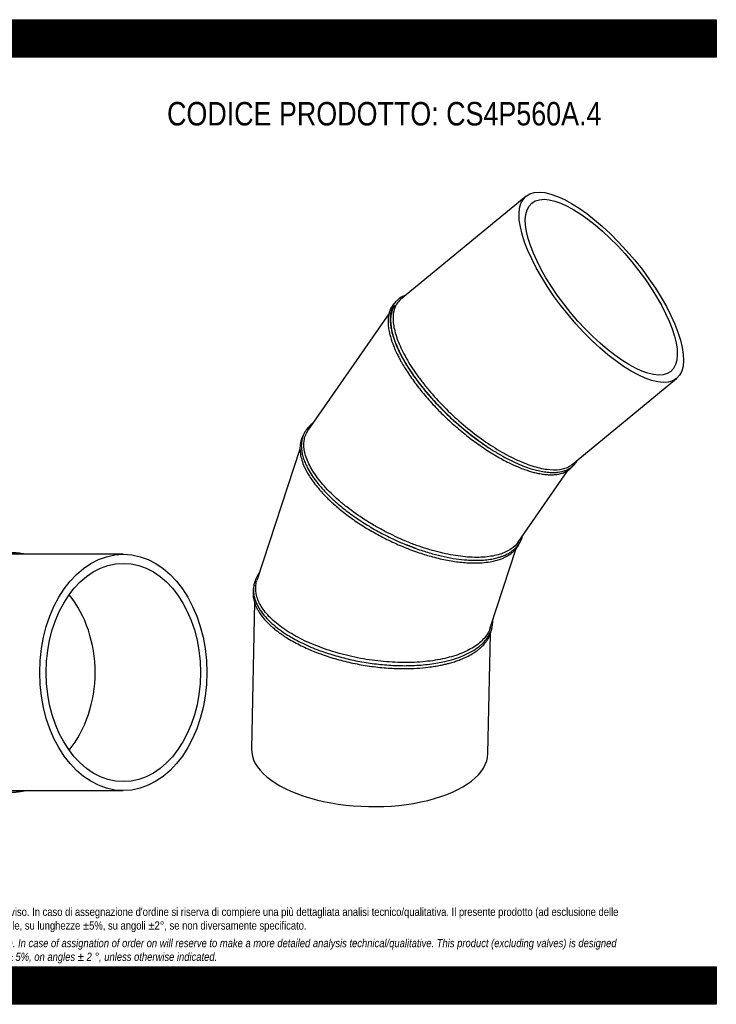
# Model space of a CAD drawing. Header units: millimetres. Extents: x 0 to 3300, y 0 to 2333.
# Tile 3 of 3: x 1650 to 3300, y 0 to 2333. Entities that reach past the tile are written whole.
import ezdxf

# ---------------------------------------------------------------- set-up
doc = ezdxf.new("R2010")
doc.units = ezdxf.units.MM
doc.header["$LTSCALE"] = 11.111111
doc.layers.add('Default', color=7, linetype='Continuous')
doc.layers.add('TUBO_X_GOMITO_45', color=7, linetype='Continuous')

# ---------------------------------------------------------------- blocks, each defined once
blk = doc.blocks.new('SE1')
at = {"layer": 'TUBO_X_GOMITO_45', "color": 7, "linetype": 'Continuous'}
for p, q in [((2849.4, 1915.3), (2552.2, 1670)), ((2524.5, 1636.6), (2333.5, 1361)), ((2958.8, 1279.5), (3205.9, 1483.3)), ((2732.6, 1339.1), (2732.6, 1339.1)), ((2313.9, 1315.5), (2212, 1004.4)), ((2830.8, 1095.4), (2948.3, 1264.9)), ((2560.9, 1091.4), (2560.9, 1091.4)), ((2764.4, 891.9), (2826.1, 1080.2)), ((2206.2, 952.7), (2199.1, 605.4)), ((2759, 594), (2764.8, 877.1)), ((2468.9, 810.6), (2468.9, 810.7))]:
    blk.add_line(p, q, dxfattribs=at)
for major_axis in [(178.2, -216), (-164.6, 199.5)]:
    blk.add_ellipse((3027.6, 1699.3), major_axis=major_axis, ratio=0.364105, dxfattribs=at)
for centre, major_axis, ratio, start_param, end_param in [((2749.7, 1470), (207.8, -191), 0.397048, 3.196446, 4.984915), ((2479, 599.7), (-279.9, 5.7), 0.46865, 0, 3.141593)]:
    blk.add_ellipse(centre, major_axis=major_axis, ratio=ratio, start_param=start_param, end_param=end_param, dxfattribs=at)
for points, knots in [([(2565, 1680.5), (2564, 1680.2), (2561, 1679.2), (2556.4, 1677.1), (2551.9, 1674.5), (2548.4, 1672.1), (2545.3, 1669.5), (2542.1, 1666.4), (2539, 1662.8), (2536.3, 1658.9), (2533.8, 1654.5), (2531.6, 1649.2), (2529.8, 1643.5), (2528.5, 1637.7), (2527.5, 1629.9), (2527.3, 1619.3), (2528.5, 1607.1), (2530.9, 1595.1), (2533.9, 1584), (2537.3, 1573.7), (2541, 1564.1), (2545, 1554.6), (2550.1, 1544), (2558.8, 1527.3), (2572.6, 1504.2), (2593, 1475.2), (2616.4, 1446.1), (2642.4, 1417.5), (2670.4, 1389.9), (2699.9, 1363.9), (2730.3, 1339.9), (2758.6, 1320.2), (2783.3, 1304.9), (2804.3, 1293.3), (2824.2, 1283.5), (2843.3, 1275.4), (2860.1, 1269.6), (2875.2, 1265.3), (2889.2, 1262.3), (2903.3, 1260.5), (2915.5, 1260.1), (2925.3, 1260.9), (2933.2, 1262.2), (2940.1, 1264), (2946.6, 1266.5), (2952, 1269.4), (2955.7, 1271.8), (2958.5, 1274), (2961.3, 1276.5), (2965.2, 1280.6), (2967.4, 1283.7), (2968.8, 1285.9)], [0.4531382, 0.4531382, 0.4531382, 0.4531382, 0.4569407, 0.4644182, 0.4719215, 0.4765759, 0.4810428, 0.4873327, 0.4943692, 0.4996235, 0.5059384, 0.5139175, 0.5213449, 0.5276584, 0.5350306, 0.5483632, 0.5616873, 0.5717839, 0.5825148, 0.5918069, 0.5987473, 0.6068927, 0.6153233, 0.6247124, 0.6467814, 0.6688417, 0.6908955, 0.7129465, 0.7349958, 0.7570453, 0.7790963, 0.8011505, 0.8176031, 0.8323155, 0.847032, 0.8620627, 0.8764082, 0.8869247, 0.8998689, 0.9129819, 0.9260425, 0.9361075, 0.9444407, 0.9525641, 0.9614965, 0.9698012, 0.9755665, 0.9785679, 0.983489, 0.990746, 1, 1, 1, 1]), ([(2539.6, 1663.4), (2539.1, 1662.9), (2537.4, 1661.3), (2534.4, 1658), (2530.9, 1653), (2527.8, 1647), (2525.6, 1641), (2524, 1634.8), (2522.9, 1628), (2522.4, 1619.8), (2522.6, 1611.6), (2523.3, 1604.3), (2524.4, 1597.3), (2526, 1589.5), (2528.9, 1578.3), (2531.6, 1570.5), (2533.6, 1565.2)], [0.8894189, 0.8894189, 0.8894189, 0.8894189, 0.8922856, 0.8985889, 0.9070311, 0.9160118, 0.9244158, 0.930862, 0.9388647, 0.9486148, 0.9578586, 0.9646537, 0.9707663, 0.9776687, 0.9874978, 1, 1, 1, 1]), ([(2552.2, 1670), (2548.5, 1666.9), (2545.3, 1663.3), (2538.7, 1652.8), (2536.2, 1645.3), (2534.4, 1632.4), (2534.2, 1627.8), (2534.5, 1618.2), (2535, 1613.2), (2537.6, 1597.4), (2540.8, 1586), (2547.5, 1568), (2550.1, 1561.9), (2556, 1549.3), (2559.2, 1542.9), (2569.9, 1523.4), (2578.2, 1509.9), (2592.4, 1489.6), (2597.3, 1482.8), (2607.8, 1469.2), (2613.3, 1462.4), (2630.3, 1442.1), (2642.5, 1428.7), (2668.3, 1402.7), (2681.8, 1390), (2709.5, 1366), (2723.8, 1354.6), (2752.6, 1333.5), (2767, 1323.8), (2788.5, 1310.8), (2795.6, 1306.7), (2809.7, 1299), (2816.7, 1295.5), (2837.3, 1285.7), (2850.6, 1280.3), (2869.5, 1274.2), (2875.7, 1272.5), (2887.5, 1269.7), (2893.3, 1268.6), (2909.8, 1266.4), (2919.9, 1266.3), (2933.4, 1268.1), (2937.6, 1269), (2945.5, 1271.5), (2949.1, 1273.1), (2954.7, 1276.4), (2956.8, 1277.9), (2958.8, 1279.5)], [0.4482613, 0.4482613, 0.4482613, 0.4482613, 0.46875, 0.46875, 0.5, 0.5, 0.515625, 0.515625, 0.53125, 0.53125, 0.5625, 0.5625, 0.578125, 0.578125, 0.59375, 0.59375, 0.625, 0.625, 0.640625, 0.640625, 0.65625, 0.65625, 0.6875, 0.6875, 0.71875, 0.71875, 0.75, 0.75, 0.78125, 0.78125, 0.796875, 0.796875, 0.8125, 0.8125, 0.84375, 0.84375, 0.859375, 0.859375, 0.875, 0.875, 0.90625, 0.90625, 0.921875, 0.921875, 0.9375, 0.9375, 0.9482638, 0.9482638, 0.9482638, 0.9482638]), ([(2534, 1649.1), (2531.7, 1643.9), (2530.1, 1638.2), (2528.7, 1627.6), (2528.4, 1623), (2528.7, 1613.4), (2529.2, 1608.4), (2531.8, 1592.6), (2535, 1581.2), (2541.8, 1563.2), (2544.4, 1557), (2550.2, 1544.4), (2553.5, 1538), (2564.1, 1518.5), (2572.5, 1505), (2586.7, 1484.7), (2591.6, 1477.9), (2602.1, 1464.3), (2607.6, 1457.5), (2624.6, 1437.2), (2636.9, 1423.8), (2656.2, 1404.2), (2662.8, 1397.8), (2676.3, 1385.2), (2683.1, 1379.1), (2704, 1361.1), (2718.2, 1349.7), (2732.6, 1339.1)], [0.4540411, 0.4540411, 0.4540411, 0.4540411, 0.5, 0.5, 0.53125, 0.53125, 0.5625, 0.5625, 0.625, 0.625, 0.65625, 0.65625, 0.6875, 0.6875, 0.75, 0.75, 0.78125, 0.78125, 0.8125, 0.8125, 0.875, 0.875, 0.90625, 0.90625, 0.9375, 0.9375, 1, 1, 1, 1]), ([(2533.6, 1565.2), (2535.7, 1559.7), (2538.9, 1551.7), (2544.9, 1539.1), (2549.7, 1529.8), (2555, 1520.2), (2564.5, 1504), (2580.3, 1480.3), (2602.9, 1450.8), (2628.4, 1421.6), (2656.2, 1393.2), (2685.6, 1366.3), (2716.3, 1341.4), (2747.5, 1318.8), (2778.7, 1299.1), (2805.9, 1284.4), (2827, 1274.8), (2842.2, 1268.7), (2854.2, 1264.5), (2865.4, 1261.2), (2876.4, 1258.5), (2887.8, 1256.4), (2899.1, 1255.1), (2909.7, 1254.8), (2919.7, 1255.3), (2927.7, 1256.7), (2933.7, 1258.3), (2938.3, 1259.8), (2943.2, 1261.9), (2948.5, 1264.9), (2953.5, 1268.5), (2957.6, 1272.3), (2959.8, 1274.9), (2960.7, 1276)], [0, 0, 0, 0, 0.0125424, 0.0223877, 0.0292907, 0.035421, 0.0448745, 0.0672192, 0.0895645, 0.1119056, 0.1342447, 0.1565833, 0.1789229, 0.2012656, 0.2236126, 0.2459679, 0.2609877, 0.2712238, 0.2815011, 0.2899, 0.2987187, 0.309625, 0.3202465, 0.3305473, 0.3409395, 0.3519043, 0.357661, 0.3627082, 0.3694787, 0.3772924, 0.3856988, 0.3933535, 0.3990026, 0.3990026, 0.3990026, 0.3990026]), ([(2344.2, 1376.5), (2344, 1376.4), (2338.3, 1372.2), (2330, 1364), (2322.6, 1351.4), (2318.8, 1340.4), (2317, 1329.2), (2317, 1318.1), (2318.6, 1306.6), (2321.4, 1295.4), (2325.6, 1283.8), (2331.6, 1271), (2340.1, 1256.2), (2350.4, 1241.6), (2359.8, 1230), (2367, 1221.6), (2374.3, 1213.8), (2385.3, 1202.5), (2402.5, 1186.6), (2427.4, 1166.4), (2457.4, 1145.3), (2490.5, 1125), (2525.2, 1106.7), (2560.9, 1090.5), (2595.3, 1077.5), (2627, 1067.7), (2656, 1060.5), (2683.3, 1055.5), (2706.1, 1053), (2725, 1052.1), (2741.1, 1052.2), (2756.9, 1053.4), (2771, 1055.6), (2782.2, 1058.3), (2790.6, 1060.9), (2796.9, 1063.4), (2802.5, 1065.9), (2808.2, 1068.8), (2814.4, 1072.7), (2820.7, 1077.5), (2825.9, 1082.5), (2829.9, 1087.1), (2833.1, 1091.7), (2836, 1096.4), (2838.2, 1101.3), (2839.9, 1105.9), (2840.7, 1108.7), (2841.1, 1110.2)], [0.3456825, 0.3456825, 0.3456825, 0.3456825, 0.3464972, 0.3690354, 0.3851561, 0.398125, 0.4102375, 0.4238828, 0.4346938, 0.4464826, 0.4579484, 0.4689637, 0.4837848, 0.4998633, 0.5097596, 0.5162886, 0.5230636, 0.5315091, 0.5477876, 0.5679713, 0.5899887, 0.612002, 0.6340139, 0.656026, 0.6780405, 0.6968362, 0.7144944, 0.7327322, 0.7499561, 0.7608665, 0.7732109, 0.7860637, 0.7986472, 0.8092946, 0.8166795, 0.8234553, 0.8289815, 0.8349663, 0.8430886, 0.8523366, 0.861151, 0.867693, 0.8733445, 0.8808448, 0.8874739, 0.8924282, 0.8978631, 0.8978631, 0.8978631, 0.8978631]), ([(2830.8, 1095.4), (2826.5, 1089.2), (2820.9, 1083.7), (2810.3, 1076.4), (2806.2, 1074.1), (2797.1, 1069.8), (2792.3, 1068), (2776.7, 1063.2), (2765, 1061), (2739.4, 1058.9), (2725.6, 1058.9), (2696.2, 1061.1), (2680.7, 1063.3), (2648.6, 1069.7), (2632.1, 1074), (2607, 1081.8), (2598.6, 1084.6), (2581.7, 1090.7), (2573.3, 1094), (2548, 1104.5), (2531.2, 1112.3), (2506.8, 1125.1), (2498.8, 1129.5), (2482.9, 1138.7), (2475.2, 1143.4), (2452.4, 1158), (2438, 1168.2), (2417.9, 1184), (2411.4, 1189.4), (2399, 1200.2), (2393.1, 1205.7), (2376.3, 1222.2), (2366.4, 1233.3), (2353.7, 1249.9), (2349.8, 1255.4), (2342.7, 1266.2), (2339.6, 1271.6), (2331.4, 1287.6), (2327.5, 1297.9), (2323.1, 1317.5), (2322.6, 1326.8), (2324.3, 1339.7), (2325.3, 1343.8), (2328.1, 1351.6), (2329.9, 1355.4), (2332.6, 1359.6), (2333, 1360.3), (2333.5, 1361)], [0.0343523, 0.0343523, 0.0343523, 0.0343523, 0.0625, 0.0625, 0.078125, 0.078125, 0.09375, 0.09375, 0.125, 0.125, 0.15625, 0.15625, 0.1875, 0.1875, 0.21875, 0.21875, 0.234375, 0.234375, 0.25, 0.25, 0.28125, 0.28125, 0.296875, 0.296875, 0.3125, 0.3125, 0.34375, 0.34375, 0.359375, 0.359375, 0.375, 0.375, 0.40625, 0.40625, 0.421875, 0.421875, 0.4375, 0.4375, 0.46875, 0.46875, 0.5, 0.5, 0.515625, 0.515625, 0.53125, 0.53125, 0.5343532, 0.5343532, 0.5343532, 0.5343532]), ([(2322, 1349.2), (2321.7, 1348.6), (2320, 1345.5), (2317.3, 1339.5), (2315.1, 1331.1), (2314, 1323.3), (2313.8, 1315.8), (2314.4, 1306), (2316.8, 1293.4), (2321.2, 1280.5), (2325.6, 1270.7), (2329.2, 1263.5), (2333.5, 1255.7), (2340.3, 1244.9), (2345.5, 1237.8), (2349.2, 1232.9)], [0.8784162, 0.8784162, 0.8784162, 0.8784162, 0.8805995, 0.8910809, 0.9016444, 0.9107555, 0.918086, 0.926671, 0.942051, 0.9572728, 0.9648476, 0.9709056, 0.9778106, 0.9875851, 1, 1, 1, 1]), ([(2349.2, 1232.9), (2353.1, 1228), (2358.9, 1220.8), (2368.8, 1209.8), (2376.5, 1201.8), (2384.5, 1194), (2398.6, 1181), (2420.9, 1162.5), (2451.7, 1140.5), (2484.9, 1120), (2519.8, 1101.4), (2555.7, 1084.9), (2590.6, 1071.6), (2619.2, 1062.7), (2641.5, 1056.9), (2658.9, 1053), (2676.1, 1050), (2692.8, 1047.7), (2709, 1046.3), (2726.8, 1045.6), (2745.5, 1046.2), (2764.2, 1048.4), (2779.4, 1051.9), (2790.6, 1055.6), (2798.8, 1059.2), (2805.2, 1062.6), (2810.6, 1066), (2815.6, 1069.6), (2820.5, 1073.9), (2825.4, 1079), (2829.4, 1084.4), (2832.3, 1089.3), (2833.9, 1092.6), (2834.7, 1094.3), (2834.9, 1094.7)], [0, 0, 0, 0, 0.0124536, 0.0222481, 0.0291586, 0.0352371, 0.0439743, 0.0661423, 0.0883124, 0.1104782, 0.1326425, 0.154807, 0.1769734, 0.1964656, 0.207556, 0.2186485, 0.2297479, 0.2410797, 0.2521752, 0.2633894, 0.2793682, 0.2950254, 0.3098649, 0.3206011, 0.3285114, 0.3365229, 0.3429898, 0.3488461, 0.3565268, 0.3649573, 0.3733568, 0.3800754, 0.3848145, 0.3865194, 0.3865194, 0.3865194, 0.3865194]), ([(2218.2, 1023.4), (2217.1, 1022), (2214.7, 1018.4), (2211.4, 1012.8), (2208.6, 1006.7), (2206.7, 1001.3), (2205.4, 996.3), (2204.3, 990.8), (2203.8, 984.6), (2203.8, 978.4), (2204.4, 972.4), (2205.5, 965.9), (2207.7, 958.1), (2210.8, 949.9), (2215, 941.7), (2221.3, 931.2), (2231.4, 918.1), (2246.8, 902.7), (2264.6, 888.3), (2282.1, 876.4), (2299, 866.4), (2315.8, 857.5), (2334.5, 848.8), (2357.4, 839.4), (2386.3, 829.3), (2421.9, 819.3), (2460.6, 811.1), (2499.8, 805.5), (2538.1, 802.6), (2570, 802.3), (2595.8, 803.5), (2616.2, 805.4), (2635, 808), (2653.9, 811.6), (2674.4, 816.7), (2696, 824), (2716.4, 833.4), (2731.7, 842.8), (2742.3, 851.3), (2749.7, 858.4), (2755.8, 865.6), (2760.3, 872.3), (2763.3, 877.9), (2765.5, 882.8), (2767.5, 888.2), (2769.1, 894.3), (2770.2, 900.9), (2770.4, 906.1), (2770.4, 909.1), (2770.4, 909.9)], [0.3350126, 0.3350126, 0.3350126, 0.3350126, 0.340625, 0.3487194, 0.3563209, 0.3628597, 0.3679318, 0.3739599, 0.3821454, 0.3890978, 0.3947661, 0.4022762, 0.4107309, 0.4207551, 0.4292912, 0.4378073, 0.4557244, 0.4734771, 0.4913415, 0.5074519, 0.5182723, 0.5309327, 0.5442664, 0.5569451, 0.5758759, 0.5980483, 0.6202185, 0.6423886, 0.6645605, 0.685549, 0.6982339, 0.7111898, 0.7237374, 0.734901, 0.7495537, 0.7679525, 0.7857527, 0.8040025, 0.8151231, 0.8242908, 0.8342668, 0.8441822, 0.8502251, 0.8552777, 0.8619935, 0.8696224, 0.8770462, 0.8845586, 0.8872675, 0.8872675, 0.8872675, 0.8872675]), ([(2764.4, 891.9), (2762.9, 887.2), (2760.8, 882.7), (2753.5, 870.5), (2747, 863.1), (2734.9, 852.9), (2730.5, 849.7), (2720.8, 843.5), (2715.6, 840.6), (2698.9, 832.4), (2686.4, 827.7), (2658.9, 819.8), (2644, 816.6), (2612.4, 812.1), (2595.8, 810.7), (2561.2, 809.6), (2543.4, 810), (2516.4, 811.8), (2507.3, 812.7), (2489.1, 814.7), (2480, 816), (2452.7, 820.4), (2434.7, 824.2), (2408.3, 831), (2399.6, 833.5), (2382.5, 838.8), (2374.1, 841.6), (2349.5, 850.5), (2333.9, 857.2), (2312.1, 868), (2305.1, 871.7), (2291.7, 879.4), (2285.3, 883.3), (2267.1, 895.5), (2256.3, 904.1), (2242.5, 917.2), (2238.3, 921.6), (2230.6, 930.6), (2227.2, 935.1), (2218.2, 948.7), (2214, 957.8), (2209, 975.8), (2208.3, 984.7), (2210, 997.1), (2210.8, 1000.8), (2212, 1004.4)], [0.0137194, 0.0137194, 0.0137194, 0.0137194, 0.03125, 0.03125, 0.0625, 0.0625, 0.078125, 0.078125, 0.09375, 0.09375, 0.125, 0.125, 0.15625, 0.15625, 0.1875, 0.1875, 0.21875, 0.21875, 0.234375, 0.234375, 0.25, 0.25, 0.28125, 0.28125, 0.296875, 0.296875, 0.3125, 0.3125, 0.34375, 0.34375, 0.359375, 0.359375, 0.375, 0.375, 0.40625, 0.40625, 0.421875, 0.421875, 0.4375, 0.4375, 0.46875, 0.46875, 0.5, 0.5, 0.5137264, 0.5137264, 0.5137264, 0.5137264]), ([(2205.1, 992.8), (2204.3, 989.5), (2203.2, 984.6), (2202.6, 976.9), (2202.7, 971), (2203.2, 965.1), (2204.4, 958.7), (2206.1, 952.4), (2208.3, 946.4), (2211.1, 940.1), (2215.2, 932.1), (2222.2, 921.4), (2232.4, 909), (2243.7, 897.8), (2253.8, 889.2), (2262.3, 882.5), (2271.6, 875.8), (2282.8, 868.4), (2296.5, 860.2), (2312.2, 851.9), (2328.4, 844.1), (2347.1, 836.1), (2372.6, 826.5), (2405.6, 816.2), (2444.1, 807.1), (2483.4, 800.4), (2522.8, 796.4), (2558.8, 795.2), (2590.4, 796.2), (2614.2, 798.3), (2632.4, 800.9), (2645.6, 803.2), (2656.4, 805.6), (2666.6, 808.1), (2677.1, 811.1), (2688, 814.8), (2698.8, 819), (2710.5, 824.2), (2722.5, 830.8), (2732.8, 837.6), (2740.4, 843.8), (2745.8, 848.8), (2750.2, 853.5), (2754.2, 858.3), (2758.3, 864), (2762.2, 870.8), (2765.1, 877.6), (2767, 883.6), (2768.1, 888.6), (2768.6, 891.5), (2768.8, 893)], [0, 0, 0, 0, 0.0106781, 0.0190003, 0.0247906, 0.0310553, 0.038646, 0.0459866, 0.0518234, 0.0587491, 0.0669022, 0.0780498, 0.094745, 0.1088015, 0.1169354, 0.1255124, 0.1330659, 0.1417602, 0.1536274, 0.1652192, 0.1763884, 0.1875552, 0.2025604, 0.2248783, 0.2471927, 0.2695062, 0.2918209, 0.3141387, 0.3317359, 0.3484197, 0.3585798, 0.3672164, 0.3749826, 0.381129, 0.3892735, 0.3983352, 0.4068763, 0.4161316, 0.4292013, 0.4416306, 0.4493321, 0.4570889, 0.4631011, 0.4687285, 0.4765062, 0.485464, 0.4942238, 0.5013926, 0.5066269, 0.5116235, 0.5116235, 0.5116235, 0.5116235])]:
    blk.add_open_spline(points, degree=3, knots=knots, dxfattribs=at)
for points in [[(2732.6, 1339.1), (2740.5, 1333.3), (2748.5, 1327.8), (2756.4, 1322.5)], [(2968.8, 1285.9), (2969.6, 1287.1), (2970.2, 1288.2), (2970.8, 1289.4)], [(2560.9, 1091.4), (2570.2, 1087.6), (2579.5, 1084), (2588.8, 1080.7)]]:
    blk.add_open_spline(points, degree=3, dxfattribs=at)
blk = doc.blocks.new('SE2')
at = {"layer": 'TUBO_X_GOMITO_45', "color": 7, "linetype": 'Continuous'}
for p, q in [((1410.1, 1066.4), (1370.7, 1066.4)), ((1581.7, 1066.4), (1459, 1066.4)), ((1895.4, 1066.4), (1627.5, 1066.4)), ((1370.7, 506.4), (1410.3, 506.4)), ((1459, 506.4), (1581.9, 506.4)), ((1627.5, 506.4), (1895.4, 506.4))]:
    blk.add_line(p, q, dxfattribs=at)
for centre, radius, start, end in [((1368.6, 786.4), 284, 99.682, 266.1327), ((1369.6, 786.4), 284, 81.2247, 278.7761), ((1370.7, 786.4), 280, 89.9989, 270.0015), ((1368.6, 786.4), 284, 80.7616, 81.0617), ((1368.6, 786.4), 284, 273.7233, 279.2464)]:
    blk.add_arc(centre, radius, start, end, dxfattribs=at)
for major_axis in [(0, 280), (0, -258.6)]:
    blk.add_ellipse((1895.4, 786.4), major_axis=major_axis, ratio=0.707107, dxfattribs=at)
for major_axis, start_param, end_param in [((0, 258.6), 3.919511, 5.505267), ((0, -258.6), 0.777918, 2.363675)]:
    blk.add_ellipse((1621.8, 786.4), major_axis=major_axis, ratio=0.800199, start_param=start_param, end_param=end_param, dxfattribs=at)
for points, knots in [([(1498, 1066.4), (1497, 1066.6), (1490.6, 1067.7), (1478.5, 1069.4), (1462, 1070.4), (1445, 1070.4), (1427.1, 1069.2), (1408.4, 1066.4), (1389.7, 1062.2), (1372.3, 1056.8), (1356.1, 1050.5), (1342.5, 1044.2), (1332.4, 1038.8), (1325.9, 1035.1), (1321, 1032.1), (1315.2, 1028.4), (1307.9, 1023.4), (1299.8, 1017.5), (1291.9, 1011.2), (1282.3, 1002.9), (1268.2, 989.4), (1250.7, 969.4), (1232.9, 944), (1219.7, 919.9), (1210.2, 898.3), (1203.8, 880.4), (1199.6, 866.2), (1196.9, 855.5), (1195.1, 847.2), (1193.2, 837.2), (1191.4, 825.2), (1189.7, 809.6), (1189.3, 799.8), (1189.1, 793.4)], [0.7271706, 0.7271706, 0.7271706, 0.7271706, 0.728996, 0.7390419, 0.7491765, 0.7588648, 0.7697826, 0.7815259, 0.7930505, 0.8042464, 0.8142462, 0.8242484, 0.8309101, 0.8347114, 0.8375271, 0.8411722, 0.8469385, 0.8529811, 0.8588976, 0.8647055, 0.8752463, 0.8930011, 0.9107197, 0.9284365, 0.9398181, 0.9508912, 0.9604583, 0.9649222, 0.9693201, 0.9748519, 0.9817405, 0.9901987, 1, 1, 1, 1]), ([(1501.2, 1066.4), (1499.4, 1066.7), (1491.9, 1068), (1479, 1069.6), (1463.1, 1070.5), (1450.1, 1070.4), (1439.8, 1069.8), (1431.6, 1069.1), (1423.8, 1068.2), (1417.2, 1067.2), (1411.6, 1066.2), (1405.9, 1065.1), (1396, 1062.9), (1380.5, 1058.6), (1360.7, 1051.3), (1340.8, 1042), (1322.5, 1031.4), (1305.4, 1019.6), (1288.9, 1006.3), (1273.1, 991.2), (1258.5, 975), (1245.2, 957.5), (1235.2, 942), (1228, 929.2), (1223.6, 920.9), (1220.4, 914.3), (1217.8, 908.5), (1214.1, 899.9), (1207.9, 884.1), (1201.1, 861.6), (1195.7, 835.4), (1192.6, 809.5), (1191.8, 784.8), (1192.8, 761.3), (1195.5, 738.9), (1199.9, 716.5), (1205.8, 695.4), (1211.8, 678.4), (1217, 665.9), (1221.5, 656.2), (1226.6, 645.9), (1233.9, 632.9), (1244, 617.1), (1256.1, 600.8), (1268.2, 587), (1279.1, 575.8), (1289.8, 565.9), (1300.8, 556.9), (1310.6, 549.6), (1318.5, 544.3), (1325.1, 540), (1332.6, 535.6), (1341.8, 530.6), (1352.9, 525.1), (1365.5, 519.7), (1379.2, 514.8), (1392.5, 510.8), (1403.8, 508.1), (1412.6, 506.4), (1420.2, 505.1), (1428.5, 504), (1439.3, 502.9), (1453, 502.3), (1469.1, 502.5), (1485.4, 503.9), (1496.1, 505.5), (1501.2, 506.4)], [0.2271017, 0.2271017, 0.2271017, 0.2271017, 0.230496, 0.240717, 0.2505845, 0.2593499, 0.2642505, 0.2692384, 0.2742454, 0.2784483, 0.2813034, 0.284454, 0.2888744, 0.2997041, 0.3132607, 0.3266434, 0.3390356, 0.3506386, 0.3634045, 0.3763089, 0.3887537, 0.401233, 0.4141314, 0.4204922, 0.4262217, 0.4301799, 0.4330082, 0.4368873, 0.4462266, 0.4616639, 0.4764547, 0.4911574, 0.5052983, 0.5179009, 0.5305038, 0.543107, 0.5561954, 0.5674003, 0.5735944, 0.5790345, 0.5855501, 0.5932349, 0.6045583, 0.6176179, 0.6281826, 0.6364225, 0.6447859, 0.6536328, 0.6614639, 0.6662707, 0.6703917, 0.6754957, 0.6816051, 0.6890919, 0.6975497, 0.7062211, 0.7152134, 0.7223584, 0.7271419, 0.7314098, 0.736295, 0.7423355, 0.750948, 0.7611425, 0.7713789, 0.7806665, 0.7806665, 0.7806665, 0.7806665]), ([(1459, 506.4), (1442, 506.4), (1425, 508.2), (1400, 513.5), (1391.7, 515.7), (1375.4, 521), (1367.4, 524.1), (1343.8, 534.5), (1328.7, 543.1), (1307.4, 558.3), (1300.5, 563.8), (1287.3, 575.4), (1280.9, 581.5), (1262.8, 600.9), (1251.9, 615.1), (1237.6, 638), (1233.2, 645.9), (1225.1, 662.1), (1221.4, 670.4), (1211.5, 695.8), (1206.5, 713.5), (1199.8, 749.6), (1198.1, 768), (1198.1, 795.6), (1198.5, 804.8), (1200.2, 823.1), (1201.5, 832.2), (1206.5, 859.3), (1211.5, 877), (1221.4, 902.4), (1225.1, 910.7), (1233.2, 926.9), (1237.6, 934.8), (1251.9, 957.7), (1262.8, 971.9), (1281, 991.3), (1287.3, 997.4), (1300.5, 1009), (1307.4, 1014.5), (1328.7, 1029.6), (1343.8, 1038.3), (1375.3, 1052.2), (1391.6, 1057.5), (1425, 1064.6), (1442, 1066.4), (1459, 1066.4), (1459, 1066.4), (1459, 1066.4)], [0.2500026, 0.2500026, 0.2500026, 0.2500026, 0.28125, 0.28125, 0.296875, 0.296875, 0.3125, 0.3125, 0.34375, 0.34375, 0.359375, 0.359375, 0.375, 0.375, 0.40625, 0.40625, 0.421875, 0.421875, 0.4375, 0.4375, 0.46875, 0.46875, 0.5, 0.5, 0.515625, 0.515625, 0.53125, 0.53125, 0.5625, 0.5625, 0.578125, 0.578125, 0.59375, 0.59375, 0.625, 0.625, 0.640625, 0.640625, 0.65625, 0.65625, 0.6875, 0.6875, 0.71875, 0.71875, 0.75, 0.75, 0.7500022, 0.7500022, 0.7500022, 0.7500022]), ([(1622.9, 1070.4), (1620.3, 1070.4), (1615.7, 1070.4), (1608.9, 1070.1), (1601.3, 1069.5), (1592.1, 1068.4), (1582.1, 1066.6), (1572.7, 1064.3), (1565.3, 1062.2), (1559.5, 1060.3), (1554.7, 1058.6), (1547.6, 1055.9), (1535.9, 1050.7), (1520.5, 1042.4), (1506, 1032.8), (1494.9, 1024.1), (1487, 1017.3), (1480.7, 1011.5), (1475.4, 1006.3), (1469.9, 1000.5), (1463.4, 993.3), (1456.2, 984.4), (1449.2, 975), (1442.4, 965.1), (1434.4, 952.1), (1425.5, 935.6), (1416.8, 916.4), (1409.7, 897.5), (1404.3, 879.9), (1400.8, 865.8), (1398.5, 855.3), (1397, 847), (1395.4, 837), (1393.8, 825.1), (1392.4, 809.6), (1392, 799.8), (1391.8, 793.3)], [0.7517605, 0.7517605, 0.7517605, 0.7517605, 0.7571953, 0.761474, 0.7659516, 0.7730622, 0.7809732, 0.7871181, 0.7929936, 0.7969382, 0.7996989, 0.8034716, 0.8125224, 0.8256399, 0.8388107, 0.8468456, 0.8531902, 0.8588812, 0.863225, 0.8674495, 0.8739737, 0.8813709, 0.8886236, 0.8957141, 0.9031604, 0.916119, 0.9290753, 0.9401363, 0.9511758, 0.9605559, 0.9650044, 0.9693967, 0.9749166, 0.9817954, 0.9902286, 1, 1, 1, 1]), ([(1662.7, 1066.4), (1660.2, 1066.9), (1655.2, 1067.9), (1647.3, 1069.1), (1638.6, 1069.9), (1629.1, 1070.4), (1619.4, 1070.4), (1610.1, 1069.9), (1600.6, 1068.9), (1590.4, 1067.3), (1579.7, 1064.9), (1570.4, 1062.3), (1563, 1059.9), (1557.4, 1057.8), (1551.6, 1055.5), (1545, 1052.6), (1537.7, 1049), (1530.5, 1045.1), (1523.8, 1041.2), (1518.1, 1037.6), (1513.5, 1034.4), (1509.2, 1031.3), (1504.3, 1027.7), (1498.7, 1023.2), (1489.5, 1015.3), (1477.4, 1003.7), (1465.9, 990.5), (1457.4, 979.6), (1451.6, 971.5), (1446.6, 963.9), (1442.4, 957.1), (1438.5, 950.4), (1433.4, 941.2), (1427.2, 928.7), (1420.5, 913.3), (1413, 893.1), (1405.7, 867.8), (1399.8, 837.1), (1396.7, 805.6), (1396.4, 773.8), (1398.9, 742.2), (1404.3, 711.3), (1411.5, 684.3), (1419.9, 660.8), (1428.4, 641.1), (1436.7, 625.3), (1443.4, 613.9), (1448.5, 606), (1453.8, 598.1), (1461.1, 588.3), (1470.4, 576.9), (1481.7, 564.9), (1492.5, 554.8), (1501.7, 547.1), (1508.7, 541.8), (1514.6, 537.6), (1520.7, 533.6), (1528.5, 528.8), (1538.1, 523.5), (1548.6, 518.6), (1558.3, 514.6), (1567.4, 511.4), (1576.5, 508.7), (1586.1, 506.4), (1595.5, 504.7), (1604.2, 503.5), (1614, 502.6), (1625.9, 502.2), (1638.1, 502.8), (1647.8, 503.8), (1654.2, 504.7), (1658.8, 505.6), (1661.6, 506.1), (1662.8, 506.4)], [0.3478575, 0.3478575, 0.3478575, 0.3478575, 0.3530706, 0.3585289, 0.3644188, 0.3715188, 0.378495, 0.3847351, 0.3910717, 0.3983889, 0.406244, 0.4138502, 0.4184966, 0.4222139, 0.4261993, 0.4311897, 0.4369709, 0.4424725, 0.4477006, 0.4524359, 0.4558995, 0.4588711, 0.4628481, 0.4677079, 0.4728435, 0.4863841, 0.4995457, 0.5057393, 0.5118895, 0.5177013, 0.5223155, 0.5264105, 0.5315598, 0.5410201, 0.5511582, 0.5609312, 0.5783811, 0.5961068, 0.6138307, 0.631554, 0.6492778, 0.667003, 0.6844837, 0.6970196, 0.7100742, 0.7220613, 0.7286741, 0.7337953, 0.7391312, 0.7460106, 0.7563117, 0.7664224, 0.7771182, 0.7845472, 0.7897041, 0.7942833, 0.7986941, 0.8043186, 0.8125128, 0.8205836, 0.8278611, 0.8340138, 0.8403509, 0.8474355, 0.854461, 0.8602917, 0.8659677, 0.8749058, 0.8852974, 0.8914761, 0.8954448, 0.8986905, 0.9013368, 0.9013368, 0.9013368, 0.9013368]), ([(1627.5, 1066.4), (1612.9, 1066.4), (1598.3, 1064.6), (1576.9, 1059.3), (1569.8, 1057.1), (1555.8, 1051.8), (1548.9, 1048.7), (1528.6, 1038.3), (1515.6, 1029.7), (1497.3, 1014.5), (1491.4, 1009), (1480.1, 997.4), (1474.6, 991.3), (1459.1, 971.9), (1449.7, 957.7), (1437.4, 934.8), (1433.6, 926.9), (1426.6, 910.7), (1423.5, 902.4), (1415, 877), (1410.7, 859.3), (1404.9, 823.2), (1403.5, 804.8), (1403.5, 777.2), (1403.8, 768), (1405.3, 749.7), (1406.4, 740.6), (1410.7, 713.5), (1415, 695.8), (1423.5, 670.4), (1426.6, 662.1), (1433.6, 645.9), (1437.4, 638), (1449.7, 615.2), (1459, 600.9), (1474.6, 581.5), (1480.1, 575.4), (1491.4, 563.8), (1497.3, 558.3), (1515.6, 543.2), (1528.6, 534.5), (1555.6, 520.6), (1569.7, 515.3), (1598.3, 508.2), (1612.9, 506.4), (1627.5, 506.4), (1627.5, 506.4), (1627.5, 506.4)], [0.2500056, 0.2500056, 0.2500056, 0.2500056, 0.28125, 0.28125, 0.296875, 0.296875, 0.3125, 0.3125, 0.34375, 0.34375, 0.359375, 0.359375, 0.375, 0.375, 0.40625, 0.40625, 0.421875, 0.421875, 0.4375, 0.4375, 0.46875, 0.46875, 0.5, 0.5, 0.515625, 0.515625, 0.53125, 0.53125, 0.5625, 0.5625, 0.578125, 0.578125, 0.59375, 0.59375, 0.625, 0.625, 0.640625, 0.640625, 0.65625, 0.65625, 0.6875, 0.6875, 0.71875, 0.71875, 0.75, 0.75, 0.7500114, 0.7500114, 0.7500114, 0.7500114]), ([(1189.1, 793.4), (1189, 786.7), (1189, 776.7), (1190, 760.9), (1191.3, 749), (1193, 736.7), (1195.8, 721.6), (1200.9, 701), (1209, 677), (1220.6, 650.8), (1235.5, 624.6), (1253.7, 599.6), (1270.3, 581.3), (1283.8, 568.5), (1293.7, 560.1), (1303.8, 552.3), (1313.5, 545.5), (1323.9, 538.8), (1336.2, 531.8), (1351.6, 524.2), (1369.3, 517), (1388.7, 510.8), (1407.2, 506.6), (1422, 504.4), (1432.4, 503.3), (1440.3, 502.7), (1447.6, 502.4), (1452.3, 502.4), (1454.7, 502.4)], [0, 0, 0, 0, 0.010081, 0.0186408, 0.0253951, 0.0305511, 0.039269, 0.0513524, 0.0661116, 0.0821265, 0.0998435, 0.1175626, 0.1352838, 0.1426451, 0.1501569, 0.1580835, 0.1651047, 0.1710581, 0.1798806, 0.1902869, 0.2016368, 0.2141145, 0.2268942, 0.2356463, 0.2412602, 0.2457236, 0.2500731, 0.254329, 0.254329, 0.254329, 0.254329]), ([(1391.8, 793.3), (1391.8, 786.8), (1391.7, 776.7), (1392.6, 761), (1393.7, 749.2), (1395.2, 736.9), (1397.5, 722), (1401.9, 701.6), (1408.4, 678.9), (1416.7, 656.5), (1425.9, 636.3), (1436.1, 617.6), (1447.5, 599.9), (1458.9, 584.8), (1468.8, 573.4), (1476.2, 565.7), (1481.7, 560.3), (1487, 555.4), (1492.9, 550.3), (1500, 544.6), (1508.5, 538.4), (1518.2, 532), (1528.9, 525.8), (1539, 520.7), (1547.6, 516.9), (1554.3, 514.3), (1561, 511.9), (1569.2, 509.4), (1578.9, 506.9), (1589, 504.9), (1598.5, 503.6), (1607, 502.8), (1614.5, 502.4), (1619.5, 502.4), (1622, 502.4), (1622.5, 502.4)], [0, 0, 0, 0, 0.0100504, 0.018585, 0.0253327, 0.0304783, 0.0390859, 0.0510185, 0.0657322, 0.0796247, 0.0922444, 0.1048668, 0.1174917, 0.13034, 0.1397668, 0.1456621, 0.1504109, 0.1545173, 0.1595407, 0.1654818, 0.1722117, 0.1802241, 0.1884169, 0.1971282, 0.2030255, 0.2074985, 0.2119004, 0.2176329, 0.2251579, 0.2326752, 0.2389685, 0.2451609, 0.2504975, 0.2547213, 0.2557149, 0.2557149, 0.2557149, 0.2557149])]:
    blk.add_open_spline(points, degree=3, knots=knots, dxfattribs=at)

msp = doc.modelspace()

# ---------------------------------------------------------------- hatches: boundary and pattern name
at = {"layer": 'Default', "linetype": 'Continuous'}
h = msp.add_hatch(dxfattribs=at)
h.set_pattern_fill('LINE', scale=0.629921, angle=45, style=0)
h.paths.add_polyline_path([(3300, 2244.4), (3300, 2333.3), (0, 2333.3), (0, 2244.4)])
for points in [[(3300, 2244.4), (3300, 2333.3), (0, 2333.3), (0, 2244.4)], [(3300, 0), (3300, 88.9), (0, 88.9), (0, 0)]]:
    msp.add_hatch(color=7, dxfattribs=at).paths.add_polyline_path(points)
h = msp.add_hatch(dxfattribs=at)
h.set_pattern_fill('LINE', scale=0.629921, angle=45, style=0)
h.paths.add_polyline_path([(3300, 0), (3300, 88.9), (0, 88.9), (0, 0)])

# ---------------------------------------------------------------- linework, layer by layer
at = {"layer": 'Default', "color": 7, "linetype": 'Continuous'}
for p, q in [((0, 2333.3), (3300, 2333.3)), ((3300, 2333.3), (3300, 2244.4)), ((3300, 2244.4), (0, 2244.4)), ((0, 88.9), (3300, 88.9)), ((3300, 88.9), (3300, 0)), ((3300, 0), (0, 0))]:
    msp.add_line(p, q, dxfattribs=at)

# ---------------------------------------------------------------- block references
at = {"layer": 'Default'}
for name in ['SE1', 'SE2']:
    msp.add_blockref(name, (0, 0), dxfattribs=at)

# ---------------------------------------------------------------- texts
at = {"layer": 'Default', "attachment_point": 1}
for s, insert, char_height, width in [('{\\fArial Narrow|b0||i0||c0|p34;\\C7;\\H55.55555556;\\W1.;CODICE PRODOTTO: CS4P560A.4}', (1999, 2138.3), 55.556, 1031.679), ("{\\fArial Narrow|b0||i0||c0|p34;\\C7;\\H19.44444444;\\W1.;PLASTITALIA si riserva il diritto di revisionare la presente specifica, mantenendo la conformità alle prescrizioni del prodotto, senza alcun preavviso. In caso di assegnazione d'ordine si riserva di compiere una più dettagliata analisi tecnico/qualitativa. Il presente prodotto (ad esclusione delle \\P}{\\fArial Narrow|b0||i0||c0|p34;\\C7;\\H19.44444444;\\W1.;valvole) è progettato per applicazioni non previste dalla direttiva 2014/68/EU. Tolleranza su diametri e spessori come da normative se applicabile, su lunghezze ±5%, su angoli ±2°, se non diversamente specificato.\\P}{\\fArial Narrow|b0||i0||c0|p34;\\C7;\\H5.555555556;\\W1.;   \\P}{\\fArial Narrow|b0||i1||c0|p34;\\C7;\\H19.44444444;\\W1.;PLASTITALIA on reserves the right to revise this specification, maintaining the conformity to the requirements of the product, without any notice. In case of assignation of order on will reserve to make a more detailed analysis technical/qualitative. This product (excluding valves) is designed \\P}{\\fArial Narrow|b0||i1||c0|p34;\\C7;\\H19.44444444;\\W1.;for applications not covered by Directive 2014/68 / EU. The tolerance on diameters and thicknesses as the standards if applicable, on lengths ± 5%, on angles ± 2 °, unless otherwise indicated.\\P}", (222.2, 228.9), 19.4444, 2855.556)]:
    msp.add_mtext(s, dxfattribs=dict(at, insert=insert, char_height=char_height, width=width))

doc.saveas('drawing.dxf')
